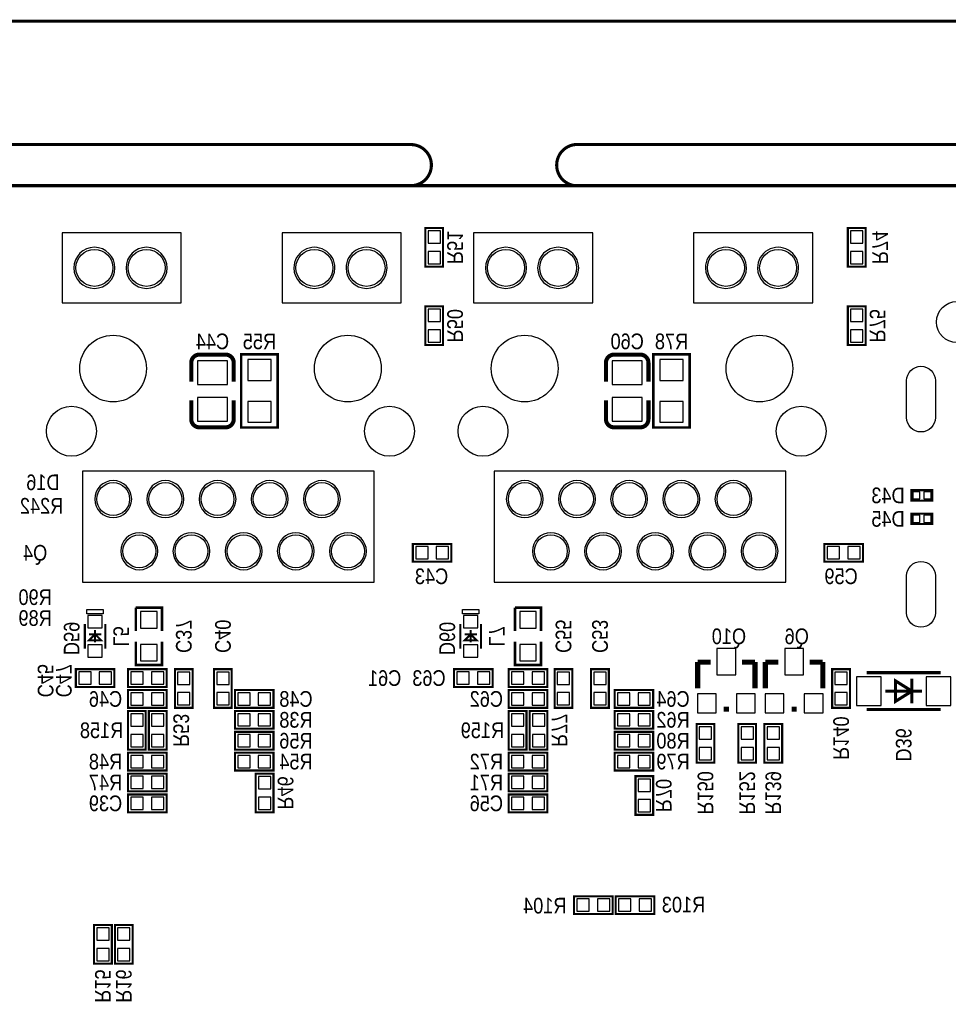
# Model space of a CAD drawing. Extents: x 0 to 155, y -8 to 98.
# Tile 3 of 5: x 52 to 97, y 50 to 98. Entities that reach past the tile are written whole.
import ezdxf
from ezdxf.enums import TextEntityAlignment as Align

# ---------------------------------------------------------------- set-up
doc = ezdxf.new("R2010")
doc.units = 0
doc.layers.add('DXF', color=140, linetype='CONTINUOUS')

msp = doc.modelspace()

# ---------------------------------------------------------------- linework, layer by layer
at = {"layer": 'DXF'}
for points, const_width in [([(1.524, 98.000058), (148.475954, 98.000058)], 0.1524), ([(10.999978, 92.00007), (70.999858, 92.00007)], 0.1524), ([(78.999842, 92.00007), (138.999976, 92.00007)], 0.1524), ([(72.5678, 86.0552), (72.5678, 87.9348), (71.7042, 87.9348), (71.7042, 86.0552), (72.5678, 86.0552)], 0.1016), ([(93.1418, 86.0552), (93.1418, 87.9348), (92.2782, 87.9348), (92.2782, 86.0552), (93.1418, 86.0552)], 0.1016), ([(71.7042, 84.1248), (71.7042, 82.2452), (72.5678, 82.2452), (72.5678, 84.1248), (71.7042, 84.1248)], 0.1016), ([(92.2782, 84.1248), (92.2782, 82.2452), (93.1418, 82.2452), (93.1418, 84.1248), (92.2782, 84.1248)], 0.1016), ([(62.37605, 81.380076), (62.37605, 80.460088)], 0.199898), ([(64.516, 78.232), (64.516, 81.788), (62.738, 81.788), (62.738, 78.232), (64.516, 78.232)], 0.127), ([(82.56905, 81.380076), (82.56905, 80.460088)], 0.199898), ([(84.582, 78.232), (84.582, 81.788), (82.804, 81.788), (82.804, 78.232), (84.582, 78.232)], 0.127), ([(60.30595, 78.639924), (60.30595, 79.559912)], 0.199898), ([(80.49895, 78.639924), (80.49895, 79.559912)], 0.199898), ([(95.377, 75.184), (96.393, 75.184), (96.393, 74.676), (95.377, 74.676), (95.377, 75.184)], 0.1016), ([(95.377, 74.041), (96.393, 74.041), (96.393, 73.533), (95.377, 73.533), (95.377, 74.041)], 0.1016), ([(71.095108, 71.7042), (72.974708, 71.7042), (72.974708, 72.5678), (71.095108, 72.5678), (71.095108, 71.7042)], 0.1016), ([(91.1352, 71.7042), (93.0148, 71.7042), (93.0148, 72.5678), (91.1352, 72.5678), (91.1352, 71.7042)], 0.1016), ([(58.877454, 68.326), (58.877454, 69.469), (57.607454, 69.469)], 0.127), ([(57.607454, 69.469), (57.607454, 68.326)], 0.127), ([(77.343, 68.326), (77.343, 69.469), (76.073, 69.469)], 0.127), ([(76.073, 69.469), (76.073, 68.326)], 0.127), ([(55.125874, 68.671948), (55.125874, 67.472052)], 0.100076), ([(56.126126, 68.671948), (56.126126, 67.472052)], 0.100076), ([(73.413874, 68.671948), (73.413874, 67.472052)], 0.100076), ([(74.414126, 68.671948), (74.414126, 67.472052)], 0.100076), ([(55.326026, 67.872102), (55.626, 68.172076), (55.925974, 67.872102), (55.326026, 67.872102)], 0.100076), ([(55.326026, 68.172076), (55.925974, 68.172076)], 0.100076), ([(55.626, 68.371974), (55.626, 67.772026)], 0.100076), ([(73.614026, 67.872102), (73.914, 68.172076), (74.213974, 67.872102), (73.614026, 67.872102)], 0.100076), ([(73.614026, 68.172076), (74.213974, 68.172076)], 0.100076), ([(73.914, 68.371974), (73.914, 67.772026)], 0.100076), ([(57.607454, 67.818), (57.607454, 66.675), (58.877454, 66.675), (58.877454, 67.818)], 0.127), ([(76.073, 67.818), (76.073, 66.675), (77.343, 66.675), (77.343, 67.818)], 0.127), ([(85.598, 66.8147), (84.963, 66.8147)], 0.254), ([(84.963, 66.8147), (84.963, 65.5447)], 0.254), ([(87.122, 66.8147), (87.757, 66.8147)], 0.254), ([(87.757, 66.8147), (87.757, 65.5447)], 0.254), ([(88.9, 66.8147), (88.265, 66.8147)], 0.254), ([(88.265, 66.8147), (88.265, 65.5447)], 0.254), ([(90.424, 66.8147), (91.059, 66.8147)], 0.254), ([(91.059, 66.8147), (91.059, 65.5447)], 0.254), ([(56.5658, 66.4718), (54.6862, 66.4718), (54.6862, 65.6082), (56.5658, 65.6082), (56.5658, 66.4718)], 0.1016), ([(57.2262, 65.6082), (59.1058, 65.6082), (59.1058, 66.4718), (57.2262, 66.4718), (57.2262, 65.6082)], 0.1016), ([(59.5122, 66.4718), (59.5122, 64.5922), (60.3758, 64.5922), (60.3758, 66.4718), (59.5122, 66.4718)], 0.1016), ([(61.4172, 66.4718), (61.4172, 64.5922), (62.2808, 64.5922), (62.2808, 66.4718), (61.4172, 66.4718)], 0.1016), ([(74.9808, 66.4718), (73.1012, 66.4718), (73.1012, 65.6082), (74.9808, 65.6082), (74.9808, 66.4718)], 0.1016), ([(75.7682, 65.6082), (77.6478, 65.6082), (77.6478, 66.4718), (75.7682, 66.4718), (75.7682, 65.6082)], 0.1016), ([(77.999336, 66.4718), (77.999336, 64.5922), (78.862936, 64.5922), (78.862936, 66.4718), (77.999336, 66.4718)], 0.1016), ([(79.777336, 66.4718), (79.777336, 64.5922), (80.640936, 64.5922), (80.640936, 66.4718), (79.777336, 66.4718)], 0.1016), ([(92.3798, 64.5922), (92.3798, 66.4718), (91.5162, 66.4718), (91.5162, 64.5922), (92.3798, 64.5922)], 0.1016), ([(96.796098, 66.304922), (93.195902, 66.304922)], 0.150114), ([(95.395796, 65.405), (94.596204, 64.904874), (94.596204, 65.905126), (95.395796, 65.405)], 0.150114), ([(95.39605, 64.805052), (95.39605, 66.004948)], 0.150114), ([(57.2262, 64.5922), (59.1058, 64.5922), (59.1058, 65.4558), (57.2262, 65.4558), (57.2262, 64.5922)], 0.1016), ([(64.3128, 65.4558), (62.4332, 65.4558), (62.4332, 64.5922), (64.3128, 64.5922), (64.3128, 65.4558)], 0.1016), ([(75.7682, 64.5922), (77.6478, 64.5922), (77.6478, 65.4558), (75.7682, 65.4558), (75.7682, 64.5922)], 0.1016), ([(82.799936, 65.4558), (80.920336, 65.4558), (80.920336, 64.5922), (82.799936, 64.5922), (82.799936, 65.4558)], 0.1016), ([(94.096078, 65.405), (95.895922, 65.405)], 0.150114), ([(58.0898, 62.5602), (58.0898, 64.4398), (57.2262, 64.4398), (57.2262, 62.5602), (58.0898, 62.5602)], 0.1016), ([(59.1058, 62.5602), (59.1058, 64.4398), (58.2422, 64.4398), (58.2422, 62.5602), (59.1058, 62.5602)], 0.1016), ([(64.3128, 64.4398), (62.4332, 64.4398), (62.4332, 63.5762), (64.3128, 63.5762), (64.3128, 64.4398)], 0.1016), ([(76.6318, 62.5602), (76.6318, 64.4398), (75.7682, 64.4398), (75.7682, 62.5602), (76.6318, 62.5602)], 0.1016), ([(77.6478, 62.5602), (77.6478, 64.4398), (76.7842, 64.4398), (76.7842, 62.5602), (77.6478, 62.5602)], 0.1016), ([(82.799936, 64.4398), (80.920336, 64.4398), (80.920336, 63.5762), (82.799936, 63.5762), (82.799936, 64.4398)], 0.1016), ([(86.487, 64.5287), (86.233, 64.5287)], 0.254), ([(89.789, 64.5287), (89.535, 64.5287)], 0.254), ([(93.195902, 64.505078), (96.796098, 64.505078)], 0.150114), ([(85.7758, 61.9252), (85.7758, 63.8048), (84.9122, 63.8048), (84.9122, 61.9252), (85.7758, 61.9252)], 0.1016), ([(87.8078, 61.9252), (87.8078, 63.8048), (86.9442, 63.8048), (86.9442, 61.9252), (87.8078, 61.9252)], 0.1016), ([(89.0778, 61.9252), (89.0778, 63.8048), (88.2142, 63.8048), (88.2142, 61.9252), (89.0778, 61.9252)], 0.1016), ([(64.3128, 63.4238), (62.4332, 63.4238), (62.4332, 62.5602), (64.3128, 62.5602), (64.3128, 63.4238)], 0.1016), ([(82.799936, 63.4238), (80.920336, 63.4238), (80.920336, 62.5602), (82.799936, 62.5602), (82.799936, 63.4238)], 0.1016), ([(59.1058, 62.4078), (57.2262, 62.4078), (57.2262, 61.5442), (59.1058, 61.5442), (59.1058, 62.4078)], 0.1016), ([(64.3128, 62.4078), (62.4332, 62.4078), (62.4332, 61.5442), (64.3128, 61.5442), (64.3128, 62.4078)], 0.1016), ([(77.6478, 62.4078), (75.7682, 62.4078), (75.7682, 61.5442), (77.6478, 61.5442), (77.6478, 62.4078)], 0.1016), ([(82.799936, 62.4078), (80.920336, 62.4078), (80.920336, 61.5442), (82.799936, 61.5442), (82.799936, 62.4078)], 0.1016), ([(59.1058, 61.3918), (57.2262, 61.3918), (57.2262, 60.5282), (59.1058, 60.5282), (59.1058, 61.3918)], 0.1016), ([(64.3128, 59.5122), (64.3128, 61.3918), (63.4492, 61.3918), (63.4492, 59.5122), (64.3128, 59.5122)], 0.1016), ([(77.6478, 61.3918), (75.7682, 61.3918), (75.7682, 60.5282), (77.6478, 60.5282), (77.6478, 61.3918)], 0.1016), ([(82.799936, 59.3852), (82.799936, 61.2648), (81.936336, 61.2648), (81.936336, 59.3852), (82.799936, 59.3852)], 0.1016), ([(59.1058, 60.3758), (57.2262, 60.3758), (57.2262, 59.5122), (59.1058, 59.5122), (59.1058, 60.3758)], 0.1016), ([(77.6478, 60.3758), (75.7682, 60.3758), (75.7682, 59.5122), (77.6478, 59.5122), (77.6478, 60.3758)], 0.1016), ([(78.9432, 54.5592), (80.8228, 54.5592), (80.8228, 55.4228), (78.9432, 55.4228), (78.9432, 54.5592)], 0.1016), ([(80.9752, 54.5592), (82.8548, 54.5592), (82.8548, 55.4228), (80.9752, 55.4228), (80.9752, 54.5592)], 0.1016), ([(55.5752, 54.0258), (55.5752, 52.1462), (56.4388, 52.1462), (56.4388, 54.0258), (55.5752, 54.0258)], 0.1016), ([(57.4548, 52.1462), (57.4548, 54.0258), (56.5912, 54.0258), (56.5912, 52.1462), (57.4548, 52.1462)], 0.1016)]:
    msp.add_lwpolyline(points, dxfattribs=dict(at, const_width=const_width))
for points, const_width in [([(70.999858, 90.000074, 0.999992), (70.999858, 92.00007)], 0.150114), ([(78.999842, 90.000074, -0.899993), (78.999842, 92.00007)], 0.150114), ([(2.999994, 0), (146.99996, 0, 0.414214), (149.999954, 2.999994), (149.999954, 87.00008, 0.414214), (146.99996, 90.000074), (2.999994, 90.000074, 0.414214), (0, 87.00008), (0, 2.999994, 0.414214), (2.999994, 0)], 0.1524), ([(60.30595, 80.460088), (60.30595, 81.380076, -0.4144), (60.706, 81.779872)], 0.199898), ([(60.706, 81.779872), (61.976, 81.780126, -0.414214), (62.37605, 81.380076)], 0.199898), ([(80.49895, 80.460088), (80.49895, 81.380076, -0.4144), (80.899, 81.779872)], 0.199898), ([(80.899, 81.779872), (82.169, 81.780126, -0.414214), (82.56905, 81.380076)], 0.199898), ([(62.37605, 79.559912), (62.37605, 78.639924, -0.414214), (61.976, 78.239874)], 0.199898), ([(82.56905, 79.559912), (82.56905, 78.639924, -0.414214), (82.169, 78.239874)], 0.199898), ([(61.976, 78.239874), (60.706, 78.239874, -0.414214), (60.30595, 78.639924)], 0.199898), ([(82.169, 78.239874), (80.899, 78.239874, -0.414214), (80.49895, 78.639924)], 0.199898)]:
    msp.add_lwpolyline(points, format="xyb", dxfattribs=dict(at, const_width=const_width))
for points in [[(54.017418, 87.700104), (54.017418, 84.30006), (59.817254, 84.30006), (59.817254, 87.700104)], [(64.727582, 87.700104), (64.727582, 84.30006), (70.527418, 84.30006), (70.527418, 87.700104)], [(71.83628, 87.195152), (72.43572, 87.195152), (72.43572, 87.794592), (71.83628, 87.794592)], [(74.05751, 87.700104), (74.05751, 84.30006), (79.857346, 84.30006), (79.857346, 87.700104)], [(84.767674, 87.700104), (84.767674, 84.30006), (90.56751, 84.30006), (90.56751, 87.700104)], [(92.41028, 87.195152), (93.00972, 87.195152), (93.00972, 87.794592), (92.41028, 87.794592)], [(71.83628, 86.195408), (72.43572, 86.195408), (72.43572, 86.794848), (71.83628, 86.794848)], [(92.41028, 86.195408), (93.00972, 86.195408), (93.00972, 86.794848), (92.41028, 86.794848)], [(72.43572, 83.984592), (71.83628, 83.984592), (71.83628, 83.385152), (72.43572, 83.385152)], [(93.00972, 83.984592), (92.41028, 83.984592), (92.41028, 83.385152), (93.00972, 83.385152)], [(72.43572, 82.984848), (71.83628, 82.984848), (71.83628, 82.385408), (72.43572, 82.385408)], [(93.00972, 82.984848), (92.41028, 82.984848), (92.41028, 82.385408), (93.00972, 82.385408)], [(60.606051, 80.320007), (62.075949, 80.320007), (62.075949, 81.480025), (60.606051, 81.480025)], [(63.0555, 80.518), (64.1985, 80.518), (64.1985, 81.534), (63.0555, 81.534)], [(80.799051, 80.320007), (82.268949, 80.320007), (82.268949, 81.480025), (80.799051, 81.480025)], [(83.1215, 80.518), (84.2645, 80.518), (84.2645, 81.534), (83.1215, 81.534)], [(60.606051, 78.539975), (62.075949, 78.539975), (62.075949, 79.699993), (60.606051, 79.699993)], [(80.799051, 78.539975), (82.268949, 78.539975), (82.268949, 79.699993), (80.799051, 79.699993)], [(63.0555, 78.486), (64.1985, 78.486), (64.1985, 79.502), (63.0555, 79.502)], [(83.1215, 78.486), (84.2645, 78.486), (84.2645, 79.502), (83.1215, 79.502)], [(55.017416, 76.100178), (55.017416, 70.700138), (69.217286, 70.700138), (69.217286, 76.100178)], [(75.057508, 76.100178), (75.057508, 70.700138), (89.257378, 70.700138), (89.257378, 76.100178)], [(95.434912, 75.105006), (95.434912, 74.754994), (95.784924, 74.754994), (95.784924, 75.105006)], [(95.985076, 75.105006), (95.985076, 74.754994), (96.335088, 74.754994), (96.335088, 75.105006)], [(95.434912, 73.962006), (95.434912, 73.611994), (95.784924, 73.611994), (95.784924, 73.962006)], [(95.985076, 73.962006), (95.985076, 73.611994), (96.335088, 73.611994), (96.335088, 73.962006)], [(71.235316, 72.43572), (71.235316, 71.83628), (71.834756, 71.83628), (71.834756, 72.43572)], [(72.23506, 72.43572), (72.23506, 71.83628), (72.8345, 71.83628), (72.8345, 72.43572)], [(91.275408, 72.43572), (91.275408, 71.83628), (91.874848, 71.83628), (91.874848, 72.43572)], [(92.275152, 72.43572), (92.275152, 71.83628), (92.874592, 71.83628), (92.874592, 72.43572)], [(55.22595, 69.371972), (56.02605, 69.371972), (56.02605, 69.172074), (55.22595, 69.172074)], [(55.976012, 69.081904), (55.275988, 69.081904), (55.275988, 68.481956), (55.976012, 68.481956)], [(58.642504, 69.27215), (57.842404, 69.27215), (57.842404, 68.47205), (58.642504, 68.47205)], [(73.51395, 69.371972), (74.31405, 69.371972), (74.31405, 69.172074), (73.51395, 69.172074)], [(74.264012, 69.081904), (73.563988, 69.081904), (73.563988, 68.481956), (74.264012, 68.481956)], [(77.10805, 69.27215), (76.30795, 69.27215), (76.30795, 68.47205), (77.10805, 68.47205)], [(55.976012, 67.662044), (55.275988, 67.662044), (55.275988, 67.062096), (55.976012, 67.062096)], [(58.642504, 67.67195), (57.842404, 67.67195), (57.842404, 66.87185), (58.642504, 66.87185)], [(74.264012, 67.662044), (73.563988, 67.662044), (73.563988, 67.062096), (74.264012, 67.062096)], [(77.10805, 67.67195), (76.30795, 67.67195), (76.30795, 66.87185), (77.10805, 66.87185)], [(86.8172, 66.2051), (86.8172, 67.4751), (85.9028, 67.4751), (85.9028, 66.2051)], [(90.1192, 66.2051), (90.1192, 67.4751), (89.2048, 67.4751), (89.2048, 66.2051)], [(55.425848, 65.74028), (55.425848, 66.33972), (54.826408, 66.33972), (54.826408, 65.74028)], [(56.425592, 65.74028), (56.425592, 66.33972), (55.826152, 66.33972), (55.826152, 65.74028)], [(57.366408, 66.33972), (57.366408, 65.74028), (57.965848, 65.74028), (57.965848, 66.33972)], [(58.366152, 66.33972), (58.366152, 65.74028), (58.965592, 65.74028), (58.965592, 66.33972)], [(60.24372, 66.331592), (59.64428, 66.331592), (59.64428, 65.732152), (60.24372, 65.732152)], [(62.14872, 66.331592), (61.54928, 66.331592), (61.54928, 65.732152), (62.14872, 65.732152)], [(73.840848, 65.74028), (73.840848, 66.33972), (73.241408, 66.33972), (73.241408, 65.74028)], [(74.840592, 65.74028), (74.840592, 66.33972), (74.241152, 66.33972), (74.241152, 65.74028)], [(75.908408, 66.33972), (75.908408, 65.74028), (76.507848, 65.74028), (76.507848, 66.33972)], [(76.908152, 66.33972), (76.908152, 65.74028), (77.507592, 65.74028), (77.507592, 66.33972)], [(78.730856, 66.331592), (78.131416, 66.331592), (78.131416, 65.732152), (78.730856, 65.732152)], [(80.508856, 66.331592), (79.909416, 66.331592), (79.909416, 65.732152), (80.508856, 65.732152)], [(91.64828, 65.732152), (92.24772, 65.732152), (92.24772, 66.331592), (91.64828, 66.331592)], [(92.69603, 66.105024), (92.69603, 64.704976), (93.895926, 64.704976), (93.895926, 66.105024)], [(96.096074, 66.105024), (96.096074, 64.704976), (97.29597, 64.704976), (97.29597, 66.105024)], [(57.366408, 65.32372), (57.366408, 64.72428), (57.965848, 64.72428), (57.965848, 65.32372)], [(58.366152, 65.32372), (58.366152, 64.72428), (58.965592, 64.72428), (58.965592, 65.32372)], [(60.24372, 65.331848), (59.64428, 65.331848), (59.64428, 64.732408), (60.24372, 64.732408)], [(62.14872, 65.331848), (61.54928, 65.331848), (61.54928, 64.732408), (62.14872, 64.732408)], [(63.172848, 64.72428), (63.172848, 65.32372), (62.573408, 65.32372), (62.573408, 64.72428)], [(64.172592, 64.72428), (64.172592, 65.32372), (63.573152, 65.32372), (63.573152, 64.72428)], [(75.908408, 65.32372), (75.908408, 64.72428), (76.507848, 64.72428), (76.507848, 65.32372)], [(76.908152, 65.32372), (76.908152, 64.72428), (77.507592, 64.72428), (77.507592, 65.32372)], [(78.730856, 65.331848), (78.131416, 65.331848), (78.131416, 64.732408), (78.730856, 64.732408)], [(80.508856, 65.331848), (79.909416, 65.331848), (79.909416, 64.732408), (80.508856, 64.732408)], [(81.659984, 64.72428), (81.659984, 65.32372), (81.060544, 65.32372), (81.060544, 64.72428)], [(82.659728, 64.72428), (82.659728, 65.32372), (82.060288, 65.32372), (82.060288, 64.72428)], [(85.8647, 64.3509), (85.8647, 65.2653), (84.9503, 65.2653), (84.9503, 64.3509)], [(87.7697, 64.3509), (87.7697, 65.2653), (86.8553, 65.2653), (86.8553, 64.3509)], [(89.1667, 64.3509), (89.1667, 65.2653), (88.2523, 65.2653), (88.2523, 64.3509)], [(91.0717, 64.3509), (91.0717, 65.2653), (90.1573, 65.2653), (90.1573, 64.3509)], [(91.64828, 64.732408), (92.24772, 64.732408), (92.24772, 65.331848), (91.64828, 65.331848)], [(57.35828, 63.700152), (57.95772, 63.700152), (57.95772, 64.299592), (57.35828, 64.299592)], [(58.37428, 63.700152), (58.97372, 63.700152), (58.97372, 64.299592), (58.37428, 64.299592)], [(63.172848, 63.70828), (63.172848, 64.30772), (62.573408, 64.30772), (62.573408, 63.70828)], [(64.172592, 63.70828), (64.172592, 64.30772), (63.573152, 64.30772), (63.573152, 63.70828)], [(75.90028, 63.700152), (76.49972, 63.700152), (76.49972, 64.299592), (75.90028, 64.299592)], [(76.91628, 63.700152), (77.51572, 63.700152), (77.51572, 64.299592), (76.91628, 64.299592)], [(81.659984, 63.70828), (81.659984, 64.30772), (81.060544, 64.30772), (81.060544, 63.70828)], [(82.659728, 63.70828), (82.659728, 64.30772), (82.060288, 64.30772), (82.060288, 63.70828)], [(57.35828, 62.700408), (57.95772, 62.700408), (57.95772, 63.299848), (57.35828, 63.299848)], [(58.37428, 62.700408), (58.97372, 62.700408), (58.97372, 63.299848), (58.37428, 63.299848)], [(63.172848, 62.69228), (63.172848, 63.29172), (62.573408, 63.29172), (62.573408, 62.69228)], [(64.172592, 62.69228), (64.172592, 63.29172), (63.573152, 63.29172), (63.573152, 62.69228)], [(75.90028, 62.700408), (76.49972, 62.700408), (76.49972, 63.299848), (75.90028, 63.299848)], [(76.91628, 62.700408), (77.51572, 62.700408), (77.51572, 63.299848), (76.91628, 63.299848)], [(81.659984, 62.69228), (81.659984, 63.29172), (81.060544, 63.29172), (81.060544, 62.69228)], [(82.659728, 62.69228), (82.659728, 63.29172), (82.060288, 63.29172), (82.060288, 62.69228)], [(85.04428, 63.065152), (85.64372, 63.065152), (85.64372, 63.664592), (85.04428, 63.664592)], [(87.07628, 63.065152), (87.67572, 63.065152), (87.67572, 63.664592), (87.07628, 63.664592)], [(88.34628, 63.065152), (88.94572, 63.065152), (88.94572, 63.664592), (88.34628, 63.664592)], [(85.04428, 62.065408), (85.64372, 62.065408), (85.64372, 62.664848), (85.04428, 62.664848)], [(87.07628, 62.065408), (87.67572, 62.065408), (87.67572, 62.664848), (87.07628, 62.664848)], [(88.34628, 62.065408), (88.94572, 62.065408), (88.94572, 62.664848), (88.34628, 62.664848)], [(57.965848, 61.67628), (57.965848, 62.27572), (57.366408, 62.27572), (57.366408, 61.67628)], [(58.965592, 61.67628), (58.965592, 62.27572), (58.366152, 62.27572), (58.366152, 61.67628)], [(63.172848, 61.67628), (63.172848, 62.27572), (62.573408, 62.27572), (62.573408, 61.67628)], [(64.172592, 61.67628), (64.172592, 62.27572), (63.573152, 62.27572), (63.573152, 61.67628)], [(76.507848, 61.67628), (76.507848, 62.27572), (75.908408, 62.27572), (75.908408, 61.67628)], [(77.507592, 61.67628), (77.507592, 62.27572), (76.908152, 62.27572), (76.908152, 61.67628)], [(81.659984, 61.67628), (81.659984, 62.27572), (81.060544, 62.27572), (81.060544, 61.67628)], [(82.659728, 61.67628), (82.659728, 62.27572), (82.060288, 62.27572), (82.060288, 61.67628)], [(57.965848, 60.66028), (57.965848, 61.25972), (57.366408, 61.25972), (57.366408, 60.66028)], [(58.965592, 60.66028), (58.965592, 61.25972), (58.366152, 61.25972), (58.366152, 60.66028)], [(63.58128, 60.652152), (64.18072, 60.652152), (64.18072, 61.251592), (63.58128, 61.251592)], [(76.507848, 60.66028), (76.507848, 61.25972), (75.908408, 61.25972), (75.908408, 60.66028)], [(77.507592, 60.66028), (77.507592, 61.25972), (76.908152, 61.25972), (76.908152, 60.66028)], [(82.068416, 60.525152), (82.667856, 60.525152), (82.667856, 61.124592), (82.068416, 61.124592)], [(57.965848, 59.64428), (57.965848, 60.24372), (57.366408, 60.24372), (57.366408, 59.64428)], [(58.965592, 59.64428), (58.965592, 60.24372), (58.366152, 60.24372), (58.366152, 59.64428)], [(63.58128, 59.652408), (64.18072, 59.652408), (64.18072, 60.251848), (63.58128, 60.251848)], [(76.507848, 59.64428), (76.507848, 60.24372), (75.908408, 60.24372), (75.908408, 59.64428)], [(77.507592, 59.64428), (77.507592, 60.24372), (76.908152, 60.24372), (76.908152, 59.64428)], [(82.068416, 59.525408), (82.667856, 59.525408), (82.667856, 60.124848), (82.068416, 60.124848)], [(79.083408, 55.29072), (79.083408, 54.69128), (79.682848, 54.69128), (79.682848, 55.29072)], [(80.083152, 55.29072), (80.083152, 54.69128), (80.682592, 54.69128), (80.682592, 55.29072)], [(81.115408, 55.29072), (81.115408, 54.69128), (81.714848, 54.69128), (81.714848, 55.29072)], [(82.115152, 55.29072), (82.115152, 54.69128), (82.714592, 54.69128), (82.714592, 55.29072)], [(56.30672, 53.885592), (55.70728, 53.885592), (55.70728, 53.286152), (56.30672, 53.286152)], [(56.72328, 53.286152), (57.32272, 53.286152), (57.32272, 53.885592), (56.72328, 53.885592)], [(56.30672, 52.885848), (55.70728, 52.885848), (55.70728, 52.286408), (56.30672, 52.286408)], [(56.72328, 52.286408), (57.32272, 52.286408), (57.32272, 52.885848), (56.72328, 52.885848)]]:
    msp.add_lwpolyline(points, close=True, dxfattribs=at)
for points in [[(56.592216, 86.000336, 1), (54.592184, 86.0004, 1)], [(59.132216, 86.000336, 1), (57.132184, 86.0004, 1)], [(67.30238, 86.000336, 1), (65.30242, 86.0004, 1)], [(69.84238, 86.000336, 1), (67.84242, 86.0004, 1)], [(76.632308, 86.000336, 1), (74.632276, 86.0004, 1)], [(79.172308, 86.000336, 1), (77.172276, 86.0004, 1)], [(87.342472, 86.000336, 1), (85.342512, 86.0004, 1)], [(89.882472, 86.000336, 1), (87.882512, 86.0004, 1)], [(96.539304, 80.51419), (96.539304, 78.714346, -1), (95.139256, 78.714346), (95.139256, 80.51419, -1)], [(57.407302, 74.750168, 1), (55.607498, 74.750168, 1)], [(59.947302, 74.750168, 1), (58.147498, 74.750168, 1)], [(62.487302, 74.750168, 1), (60.687498, 74.750168, 1)], [(65.027302, 74.750168, 1), (63.227498, 74.750168, 1)], [(67.567302, 74.750168, 1), (65.767498, 74.750168, 1)], [(77.447394, 74.750168, 1), (75.64759, 74.750168, 1)], [(79.987394, 74.750168, 1), (78.18759, 74.750168, 1)], [(82.527394, 74.750168, 1), (80.72759, 74.750168, 1)], [(85.067394, 74.750168, 1), (83.26759, 74.750168, 1)], [(87.607394, 74.750168, 1), (85.80759, 74.750168, 1)], [(58.677302, 72.210168, 1), (56.877498, 72.210168, 1)], [(61.217302, 72.210168, 1), (59.417498, 72.210168, 1)], [(63.757302, 72.210168, 1), (61.957498, 72.210168, 1)], [(66.297302, 72.210168, 1), (64.497498, 72.210168, 1)], [(68.837302, 72.210168, 1), (67.037498, 72.210168, 1)], [(78.717394, 72.210168, 1), (76.91759, 72.210168, 1)], [(81.257394, 72.210168, 1), (79.45759, 72.210168, 1)], [(83.797394, 72.210168, 1), (81.99759, 72.210168, 1)], [(86.337394, 72.210168, 1), (84.53759, 72.210168, 1)], [(88.877394, 72.210168, 1), (87.07759, 72.210168, 1)], [(96.539304, 71.014082), (96.539304, 69.214238, -1), (95.139256, 69.214238), (95.139256, 71.014082, -1)]]:
    msp.add_lwpolyline(points, format="xyb", close=True, dxfattribs=at)
for centre, radius in [((55.592218, 86.000336), 0.900049), ((58.132218, 86.000336), 0.900049), ((66.302382, 86.000336), 0.900049), ((68.842382, 86.000336), 0.900049), ((75.63231, 86.000336), 0.900049), ((78.17231, 86.000336), 0.900049), ((86.342474, 86.000336), 0.900049), ((88.882474, 86.000336), 0.900049), ((97.58934, 83.36407), 0.99949), ((56.5023, 81.100168), 1.624965), ((67.9323, 81.100168), 1.624965), ((76.542392, 81.100168), 1.624965), ((87.972392, 81.100168), 1.624965), ((54.472332, 78.050136), 1.215009), ((69.962268, 78.050136), 1.215009), ((74.512424, 78.050136), 1.215009), ((90.00236, 78.050136), 1.215009), ((56.50738, 74.750168), 0.799973), ((59.04738, 74.750168), 0.799973), ((61.58738, 74.750168), 0.799973), ((64.12738, 74.750168), 0.799973), ((66.66738, 74.750168), 0.799973), ((76.547472, 74.750168), 0.799973), ((79.087472, 74.750168), 0.799973), ((81.627472, 74.750168), 0.799973), ((84.167472, 74.750168), 0.799973), ((86.707472, 74.750168), 0.799973), ((57.77738, 72.210168), 0.799973), ((60.31738, 72.210168), 0.799973), ((62.85738, 72.210168), 0.799973), ((65.39738, 72.210168), 0.799973), ((67.93738, 72.210168), 0.799973), ((77.817472, 72.210168), 0.799973), ((80.357472, 72.210168), 0.799973), ((82.897472, 72.210168), 0.799973), ((85.437472, 72.210168), 0.799973), ((87.977472, 72.210168), 0.799973)]:
    msp.add_circle(centre, radius, dxfattribs=at)

# ---------------------------------------------------------------- texts
at = {"layer": 'DXF', "text_generation_flag": 2, "width": 0.866667}
for s, p in [('R51', (72.771, 86.996016)), ('R74', (93.472, 86.996016)), ('R50', (72.771, 83.186016)), ('R75', (93.345, 83.185)), ('L5', (56.515, 68.072)), ('C37', (59.563, 68.073016)), ('C40', (61.468, 68.073016)), ('L7', (74.803, 68.072)), ('C55', (78.050136, 68.073016)), ('C53', (79.828136, 68.073016)), ('C45', (52.832, 65.913)), ('C47', (53.721, 65.913)), ('R53', (59.436, 63.5)), ('R77', (77.851, 63.5)), ('R140', (91.567, 63.119)), ('D36', (94.615, 62.7888)), ('R150', (84.963, 60.453016)), ('R152', (86.995, 60.453016)), ('R139', (88.265, 60.453016)), ('R46', (64.516, 60.452)), ('R70', (82.931, 60.325)), ('R15', (55.626, 51.055016)), ('R16', (56.642, 51.055016))]:
    msp.add_text(s, height=0.762, rotation=270, dxfattribs=at).set_placement(p, align=Align.CENTER)
for s, p in [('C44', (61.341, 82.043016)), ('R55', (63.627, 82.043016)), ('C60', (81.534, 82.043016)), ('R78', (83.693, 82.043016)), ('D16', (53.086, 75.184)), ('D43', (94.234, 74.549)), ('D45', (94.234, 73.406)), ('Q4', (52.705, 71.755)), ('C43', (72.009, 70.612)), ('C59', (91.948, 70.612)), ('R90', (52.705, 69.596)), ('R89', (52.705, 68.58)), ('Q10', (86.487, 67.691)), ('Q6', (89.789, 67.691)), ('C61', (69.723, 65.659)), ('C63', (71.882, 65.659)), ('C46', (56.134, 64.643)), ('C48', (65.405, 64.643)), ('C62', (74.676, 64.643)), ('C64', (83.765136, 64.643)), ('R38', (65.405, 63.627)), ('R62', (83.765136, 63.627)), ('R56', (65.405, 62.611)), ('R80', (83.765136, 62.611)), ('R48', (56.134, 61.595)), ('R54', (65.405, 61.595)), ('R72', (74.676, 61.595)), ('R79', (83.765136, 61.595)), ('R47', (56.134, 60.579)), ('R71', (74.676, 60.579)), ('C39', (56.134, 59.563)), ('C56', (74.676, 59.563)), ('R104', (77.5208, 54.5846)), ('R103', (84.2772, 54.6354))]:
    msp.add_text(s, height=0.762, dxfattribs=at).set_placement(p, align=Align.CENTER)
for s, p in [('R242', (54.0766, 74.041)), ('R158', (56.9976, 63.119)), ('R159', (75.5396, 63.119))]:
    msp.add_text(s, height=0.762, dxfattribs=at).set_placement(p)
for s, p in [('D59', (54.102, 67.1576)), ('D60', (72.39, 67.1576))]:
    msp.add_text(s, height=0.762, rotation=270, dxfattribs=at).set_placement(p)

doc.saveas('drawing.dxf')
